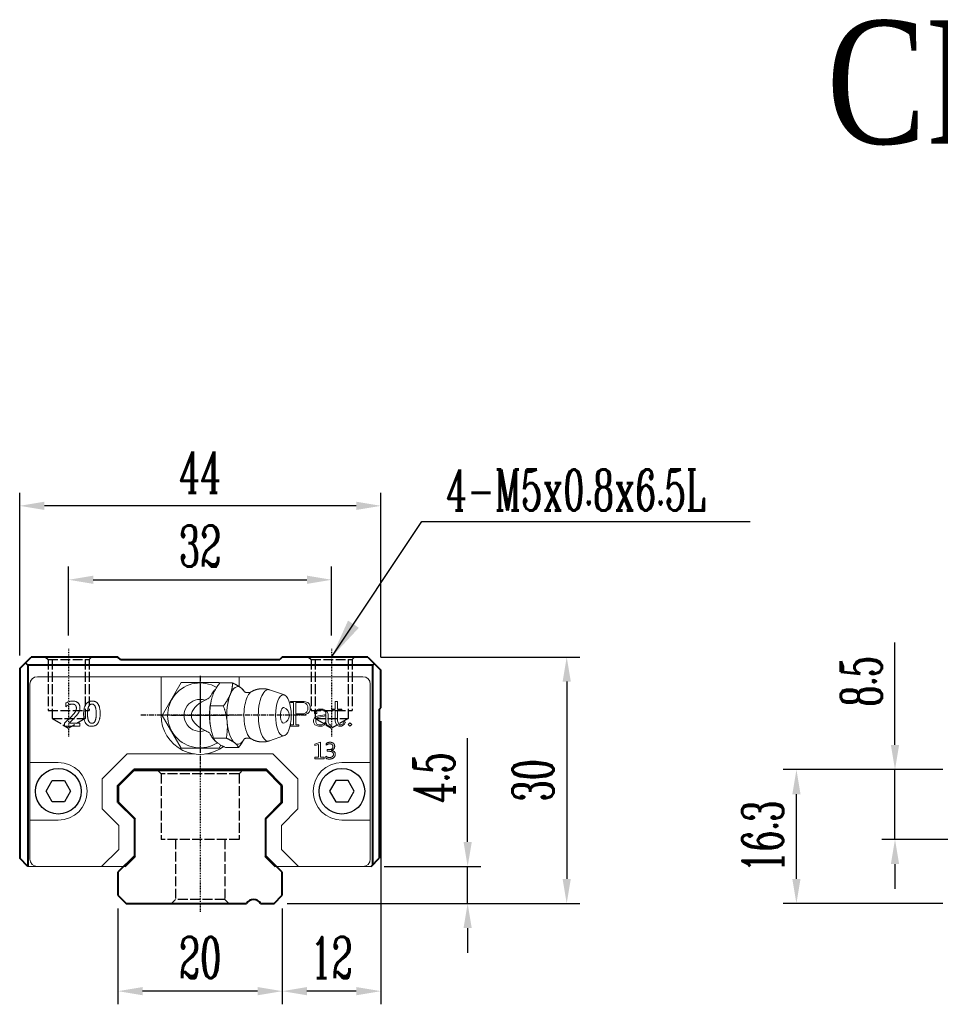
# Model space of a CAD drawing. Extents: x 56 to 390, y 117 to 237.
# Tile 1 of 2: x 56 to 168, y 117 to 237. Entities that reach past the tile are written whole.
import ezdxf

# ---------------------------------------------------------------- set-up
doc = ezdxf.new("R2010")
doc.units = 0
doc.header["$MEASUREMENT"] = 0
doc.header["$PDMODE"] = 2
doc.linetypes.add('ACAD_ISO02W100', pattern=[15, 12, -3])
doc.linetypes.add('CENTER', pattern=[0.95, 0.625, -0.125, 0.075, -0.125])
doc.layers.get('0').update_dxf_attribs({"linetype": 'CONTINUOUS'})
doc.layers.get('DEFPOINTS').update_dxf_attribs({"linetype": 'CONTINUOUS'})
for name, color, linetype, lineweight in [('CENTER', 1, 'CENTER', 25), ('DASH', 2, 'ACAD_ISO02W100', 25), ('DIM', 4, 'CONTINUOUS', 25), ('LINE', 7, 'CONTINUOUS', 40), ('可見 (ISO)', 7, 'CONTINUOUS', 50)]:
    doc.layers.add(name, color=color, linetype=linetype, lineweight=lineweight)
doc.layers.add('PV-CFD', color=7, linetype='CONTINUOUS')
doc.styles.get("Standard").update_dxf_attribs({"font": 'romanc.shx', "width": 0.6, "bigfont": 'chineset.shx'})
doc.styles.add('型式1', font='kaiu.ttf', dxfattribs={"width": 0.8})
doc.dimstyles.get("Standard").update_dxf_attribs({"dimscale": 3, "dimtxt": 1, "dimasz": 0.7, "dimexe": 0.3, "dimexo": 0.2, "dimgap": 0.3, "dimtad": 1, "dimdsep": 46, "dimtxsty": 'Standard', "dimcen": 0, "dimclrd": 256, "dimclre": 256, "dimclrt": 256, "dimadec": 0, "dimazin": 0, "dimtfac": 1, "dimtofl": 0, "dimtmove": 0, "dimatfit": 3, "dimfxl": 1, "dimtolj": 1, "dimtzin": 0, "dimlwd": -1, "dimlwe": -1, "dimarcsym": 0})
doc.dimstyles.new('STANDARD$0', dxfattribs={"dimscale": 3, "dimtxt": 1, "dimasz": 0.7, "dimexe": 0.3, "dimexo": 0.2, "dimgap": 0.3, "dimtad": 1, "dimdsep": 46, "dimtxsty": 'Standard', "dimcen": 0, "dimclrd": 256, "dimclre": 256, "dimclrt": 256, "dimadec": 0, "dimazin": 0, "dimtfac": 1, "dimtofl": 0, "dimtmove": 0, "dimatfit": 3, "dimfxl": 1, "dimtolj": 1, "dimtzin": 0, "dimlwd": -1, "dimlwe": -1, "dimarcsym": 0})

# ---------------------------------------------------------------- blocks, each defined once
blk = doc.blocks.new('*D43')
at = {"layer": 'DEFPOINTS', "color": 0, "transparency": 16777216}
for p in [(150.48, 145.87), (169.87, 145.87), (169.87, 129.57)]:
    blk.add_point(p, dxfattribs=at)
at = {"layer": 'DIM', "transparency": 16777216}
for p, q in [((168.27, 145.87), (148.88, 145.87)), ((150.48, 132.57), (150.48, 142.87)), ((168.27, 129.57), (148.88, 129.57))]:
    blk.add_line(p, q, dxfattribs=at)
for points in [[(150.98, 142.87), (149.98, 142.87), (150.48, 145.87)], [(149.98, 132.57), (150.98, 132.57), (150.48, 129.57)]]:
    blk.add_solid(points, dxfattribs=at)
at = {"layer": 'DIM', "transparency": 16777216, "insert": (146.38, 137.72), "char_height": 5, "attachment_point": 5, "rotation": 90}
blk.add_mtext('\\A1;16.3', dxfattribs=at)
blk = doc.blocks.new('*D46')
at = {"layer": 'DEFPOINTS', "color": 0, "transparency": 16777216}
for p in [(55.98, 177.97), (55.98, 158.17), (99.93, 157.97)]:
    blk.add_point(p, dxfattribs=at)
at = {"layer": 'DIM', "transparency": 16777216}
for p, q in [((55.98, 159.77), (55.98, 179.57)), ((99.93, 159.57), (99.93, 179.57)), ((96.93, 177.97), (58.98, 177.97))]:
    blk.add_line(p, q, dxfattribs=at)
for points in [[(58.98, 178.47), (58.98, 177.47), (55.98, 177.97)], [(96.93, 177.47), (96.93, 178.47), (99.93, 177.97)]]:
    blk.add_solid(points, dxfattribs=at)
at = {"layer": 'DIM', "transparency": 16777216, "insert": (77.95, 182.07), "char_height": 5, "attachment_point": 5}
blk.add_mtext('\\A1;44', dxfattribs=at)
blk = doc.blocks.new('*D47')
at = {"layer": 'DEFPOINTS', "color": 0, "transparency": 16777216}
for p in [(98.33, 159.57), (86.93, 129.57), (122.53, 129.57)]:
    blk.add_point(p, dxfattribs=at)
at = {"layer": 'DIM', "transparency": 16777216}
for p, q in [((99.93, 159.57), (124.13, 159.57)), ((122.53, 156.57), (122.53, 132.57)), ((88.53, 129.57), (124.13, 129.57))]:
    blk.add_line(p, q, dxfattribs=at)
for points in [[(123.03, 156.57), (122.03, 156.57), (122.53, 159.57)], [(122.03, 132.57), (123.03, 132.57), (122.53, 129.57)]]:
    blk.add_solid(points, dxfattribs=at)
at = {"layer": 'DIM', "transparency": 16777216, "insert": (118.43, 144.57), "char_height": 5, "attachment_point": 5, "rotation": 90}
blk.add_mtext('\\A1;30', dxfattribs=at)
blk = doc.blocks.new('*D48')
at = {"layer": 'DEFPOINTS', "color": 0, "transparency": 16777216}
for p in [(67.93, 130.57), (87.93, 130.57), (67.93, 118.9)]:
    blk.add_point(p, dxfattribs=at)
at = {"layer": 'DIM', "transparency": 16777216}
for p, q in [((67.93, 128.97), (67.93, 117.3)), ((87.93, 128.97), (87.93, 117.3)), ((84.93, 118.9), (70.93, 118.9))]:
    blk.add_line(p, q, dxfattribs=at)
for points in [[(70.93, 119.4), (70.93, 118.4), (67.93, 118.9)], [(84.93, 118.4), (84.93, 119.4), (87.93, 118.9)]]:
    blk.add_solid(points, dxfattribs=at)
at = {"layer": 'DIM', "transparency": 16777216, "insert": (77.93, 123), "char_height": 5, "attachment_point": 5}
blk.add_mtext('\\A1;20', dxfattribs=at)
blk = doc.blocks.new('*D49')
at = {"layer": 'DEFPOINTS', "color": 0, "transparency": 16777216}
for p in [(99.93, 153.37), (87.93, 130.57), (87.93, 118.9)]:
    blk.add_point(p, dxfattribs=at)
at = {"layer": 'DIM', "transparency": 16777216}
for p, q in [((99.93, 151.77), (99.93, 117.3)), ((87.93, 128.97), (87.93, 117.3)), ((96.93, 118.9), (90.93, 118.9))]:
    blk.add_line(p, q, dxfattribs=at)
for points in [[(90.93, 119.4), (90.93, 118.4), (87.93, 118.9)], [(96.93, 118.4), (96.93, 119.4), (99.93, 118.9)]]:
    blk.add_solid(points, dxfattribs=at)
at = {"layer": 'DIM', "transparency": 16777216, "insert": (93.93, 123), "char_height": 5, "attachment_point": 5}
blk.add_mtext('\\A1;12', dxfattribs=at)
blk = doc.blocks.new('*D50')
at = {"layer": 'DEFPOINTS', "color": 0, "transparency": 16777216}
for p in [(98.73, 134.07), (110.48, 134.07), (86.93, 129.57)]:
    blk.add_point(p, dxfattribs=at)
at = {"layer": 'DIM', "transparency": 16777216}
for p, q in [((110.48, 137.07), (110.48, 149.71)), ((100.33, 134.07), (112.08, 134.07)), ((110.48, 129.57), (110.48, 134.07)), ((88.53, 129.57), (112.08, 129.57)), ((110.48, 126.57), (110.48, 123.57))]:
    blk.add_line(p, q, dxfattribs=at)
for points in [[(109.98, 137.07), (110.98, 137.07), (110.48, 134.07)], [(110.98, 126.57), (109.98, 126.57), (110.48, 129.57)]]:
    blk.add_solid(points, dxfattribs=at)
at = {"layer": 'DIM', "transparency": 16777216, "insert": (106.38, 144.89), "char_height": 5, "attachment_point": 5, "rotation": 90}
blk.add_mtext('\\A1;4.5', dxfattribs=at)
blk = doc.blocks.new('*U30')
at = {"layer": 'PV-CFD', "lineweight": 0}
for p, q in [((0, 37.97, 2.52), (0, 38.35, 2.31)), ((0, 38.35, -2.31), (0, 34.35, -4.62)), ((0, 38.35, 2.31), (0, 38.35, -2.31)), ((0, 38.28, 3.1), (0, 38.28, 4.67)), ((0, 36.82, 10.26), (0, 37.45, 8.44)), ((0, 37.12, 1.62), (0, 37.12, 3.19)), ((0, 35.86, 1.29), (0, 36.2, 1.36)), ((0, 34.35, -4.62), (0, 30.35, -2.31)), ((0, 33.19, 1.26), (0, 33.19, 2.83)), ((0, 32.83, 1.29), (0, 32.5, 1.36)), ((0, 31.87, 10.26), (0, 31.24, 8.44)), ((0, 30.35, 2.31), (0, 30.44, 2.36)), ((0, 30.41, 2.38), (0, 30.41, 3.95)), ((0, 30.35, -2.31), (0, 30.35, 2.31))]:
    blk.add_line(p, q, dxfattribs=at)
at = {"layer": 'PV-CFD', "lineweight": 0, "extrusion": (1, 0, 0)}
for centre, radius, start, end in [((34.35, 0), 3.95, 149.2444, 32.1888), ((34.35, 0), 1.95, 161.7439, 18.2561), ((34.35, 9.86), 1, 18.9485, 161.0515)]:
    blk.add_arc(centre, radius, start, end, dxfattribs=at)
for centre, major_axis, start_param, end_param in [((0, 34.35, 4.59), (0, 3.5), 5.993405, 6.890651), ((0, 34.35, 4.59), (0, 3.5), 4.946208, 5.993405), ((0, 34.35, 8.28), (0, 3.13), 4.946208, 6.4146), ((0, 34.35, 1.95), (0, 3), 5.939273, 6.073367), ((0, 34.35, 6.46), (0, 2.94), 4.946208, 6.052618), ((0, 34.35, 6.78), (0, 0, -7.84), 5.617901, 6.94847), ((0, 34.35, 2.28), (0, 3), 4.946208, 5.242468), ((0, 34.35, 10.13), (0, 0.954), 4.946208, 6.413821), ((0, 34.35, 4.59), (0, 3.5), 3.89901, 4.946208), ((0, 34.35, 8.28), (0, 3.13), 3.010177, 4.946208), ((0, 34.35, 2.28), (0, 3), 4.18231, 4.946208), ((0, 34.35, 6.46), (0, 2.94), 3.37216, 4.946208), ((0, 34.35, 10.13), (0, 0.954), 3.010957, 4.946208), ((0, 34.35, 4.59), (0, 3.5), 2.851813, 3.89901), ((0, 34.35, 1.95), (0, 3), 3.294184, 3.485505), ((0, 34.35, 4.59), (0, 3.5), 2.534127, 2.851813)]:
    blk.add_ellipse(centre, major_axis=major_axis, ratio=0.382683, start_param=start_param, end_param=end_param, dxfattribs=at)
blk.add_ellipse((0, 34.35, 10.13), major_axis=(0, 2.5), ratio=0.382683, dxfattribs=at)
at = {"layer": 'PV-CFD', "lineweight": 0}
for points, weights in [([(0, 37.12, 1.62), (0, 37.7, 1.91), (0, 38.28, 3.1)], [1, 1.15470053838, 1]), ([(0, 37.21, 5.36), (0, 37.71, 5.11), (0, 38.28, 4.67)], [1.01402419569, 1.02867276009, 1]), ([(0, 38.28, 4.67), (0, 37.97, 4.55), (0, 37.7, 4.21)], [1, 1.0379548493, 1]), ([(0, 37.7, 4.21), (0, 37.43, 3.86), (0, 37.12, 3.19)], [1, 1.0379548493, 1]), ([(0, 33.19, 1.26), (0, 35.16, 0.99), (0, 37.12, 1.62)], [1, 1.15470053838, 1]), ([(0, 37.12, 3.19), (0, 36.07, 3.37), (0, 35.16, 3.29)], [1, 1.0379548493, 1]), ([(0, 35.16, 3.29), (0, 34.24, 3.2), (0, 33.19, 2.83)], [1, 1.0379548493, 1]), ([(0, 30.41, 2.38), (0, 31.8, 1.37), (0, 33.19, 1.26)], [1, 1.15470053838, 1]), ([(0, 33.19, 2.83), (0, 32.45, 3.41), (0, 31.8, 3.67)], [1, 1.0379548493, 1]), ([(0, 31.8, 3.67), (0, 31.16, 3.93), (0, 30.41, 3.95)], [1, 1.0379548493, 1]), ([(0, 30.99, 4.97), (0, 31.23, 5.28), (0, 31.5, 5.41)], [1, 1.03410419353, 1.00691998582]), ([(0, 30.41, 3.95), (0, 30.72, 4.63), (0, 30.99, 4.97)], [1, 1.0379548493, 1])]:
    blk.add_rational_spline(points, weights, degree=2, dxfattribs=at)
for points, degree, knots in [([(0, 37.6, 2), (0, 37.57, 1.93), (0, 37.51, 1.86), (0, 37.32, 1.67), (0, 37.18, 1.56), (0, 36.84, 1.34), (0, 36.67, 1.24), (0, 36.49, 1.15)], 3, [-0.376952, -0.376952, -0.376952, -0.376952, -0.3332983, -0.3332983, -0.2725144, -0.2725144, -0.2208054, -0.2208054, -0.2208054, -0.2208054]), ([(0, 37.2, 6.2), (0, 37.11, 5.93), (0, 37.15, 5.49), (0, 37.25, 5.31), (0, 37.25, 5.31)], 1, [6.0526182, 6.0526182, 6.2208966, 6.4270338, 6.6227252, 6.6621051, 6.6621051]), ([(0, 36.2, 0.61), (0, 36.26, 0.75), (0, 36.33, 0.88), (0, 36.43, 1.06), (0, 36.46, 1.1), (0, 36.49, 1.15)], 3, [11.3039891, 11.3039891, 11.3039891, 11.3039891, 11.9795988, 11.9795988, 12.2175428, 12.2175428, 12.2175428, 12.2175428]), ([(0, 32.2, 1.15), (0, 32.29, 1), (0, 32.37, 0.86), (0, 32.45, 0.7), (0, 32.47, 0.66), (0, 32.49, 0.61)], 3, [2.7906963, 2.7906963, 2.7906963, 2.7906963, 3.3884522, 3.3884522, 3.630674, 3.630674, 3.630674, 3.630674]), ([(0, 32.2, 1.15), (0, 32.09, 1.21), (0, 31.98, 1.27), (0, 31.68, 1.45), (0, 31.51, 1.56), (0, 31.28, 1.75), (0, 31.21, 1.83), (0, 31.15, 1.9)], 3, [-0.2711885, -0.2711885, -0.2711885, -0.2711885, -0.2312899, -0.2312899, -0.1556643, -0.1556643, -0.1016902, -0.1016902, -0.1016902, -0.1016902]), ([(0, 31.44, 5.31), (0, 31.48, 5.37), (0, 31.58, 5.63), (0, 31.55, 6.07), (0, 31.49, 6.2)], 1, [2.7626728, 2.7626728, 2.9024238, 3.0689854, 3.2751226, 3.3721597, 3.3721597])]:
    blk.add_open_spline(points, degree=degree, knots=knots, dxfattribs=at)
for points in [[(0, 37.2, 6.2), (0, 37.39, 6.57), (0, 37.53, 7.01), (0, 37.59, 7.49), (0, 37.56, 7.98), (0, 37.45, 8.44)], [(0, 31.24, 8.44), (0, 31.13, 7.98), (0, 31.1, 7.49), (0, 31.16, 7.01), (0, 31.3, 6.57), (0, 31.49, 6.2)]]:
    blk.add_open_spline(points, degree=1, dxfattribs=at)
blk = doc.blocks.new('SW_CENTERMARKSYMBOL_2')
at = {"color": 0, "linetype": 'Continuous', "lineweight": 0}
for p, q in [((0, 2.5), (0, 4.45)), ((0, 0), (0, 2.5)), ((-2.5, 0), (-4.45, 0)), ((0, 0), (-2.5, 0)), ((0, 0), (0, -2.5)), ((0, 0), (2.5, 0)), ((2.5, 0), (4.45, 0)), ((0, -2.5), (0, -4.45))]:
    blk.add_line(p, q, dxfattribs=at)
blk = doc.blocks.new('*D52')
at = {"layer": 'DEFPOINTS', "color": 0, "transparency": 16777216}
for p in [(162.47, 145.87), (169.87, 145.87), (185.12, 137.37)]:
    blk.add_point(p, dxfattribs=at)
at = {"layer": 'DIM', "transparency": 16777216}
for p, q in [((162.47, 148.87), (162.47, 161.35)), ((162.47, 137.37), (162.47, 145.87)), ((183.52, 137.37), (160.87, 137.37)), ((162.47, 134.37), (162.47, 131.37))]:
    blk.add_line(p, q, dxfattribs=at)
for points in [[(161.97, 148.87), (162.97, 148.87), (162.47, 145.87)], [(162.97, 134.37), (161.97, 134.37), (162.47, 137.37)]]:
    blk.add_solid(points, dxfattribs=at)
at = {"layer": 'DIM', "transparency": 16777216, "insert": (158.37, 156.61), "char_height": 5, "attachment_point": 5, "rotation": 90}
blk.add_mtext('\\A1;8.5', dxfattribs=at)
blk = doc.blocks.new('*D53')
at = {"layer": 'DEFPOINTS', "color": 0, "transparency": 16777216}
for p in [(93.93, 168.97), (61.93, 160.57), (93.93, 160.57)]:
    blk.add_point(p, dxfattribs=at)
at = {"layer": 'DIM', "transparency": 16777216}
for p, q in [((61.93, 162.17), (61.93, 170.57)), ((93.93, 162.17), (93.93, 170.57)), ((64.93, 168.97), (90.93, 168.97))]:
    blk.add_line(p, q, dxfattribs=at)
for points in [[(64.93, 169.47), (64.93, 168.47), (61.93, 168.97)], [(90.93, 168.47), (90.93, 169.47), (93.93, 168.97)]]:
    blk.add_solid(points, dxfattribs=at)
at = {"layer": 'DIM', "transparency": 16777216, "insert": (77.93, 173.07), "char_height": 5, "attachment_point": 5}
blk.add_mtext('\\A1;32', dxfattribs=at)

msp = doc.modelspace()

# ---------------------------------------------------------------- linework, layer by layer
at = {"color": 7, "linetype": 'Continuous', "lineweight": 15}
for p, q in [((58.13, 157.171), (73.18, 157.171)), ((73.18, 152.471), (73.18, 157.171)), ((73.18, 157.171), (82.68, 157.171)), ((82.68, 157.171), (97.73, 157.171)), ((82.68, 157.171), (82.68, 155.981)), ((57.23, 134.971), (57.23, 156.271)), ((98.63, 156.271), (98.63, 134.971)), ((61.596, 153.503), (61.596, 153.942)), ((88.913, 154.171), (90.583, 154.171)), ((88.913, 154.035), (88.913, 154.171)), ((89.288, 154.035), (88.913, 154.035)), ((89.288, 151.307), (89.288, 154.035)), ((90.551, 154.02), (89.581, 154.02)), ((89.581, 154.02), (89.581, 152.664)), ((90.798, 153.896), (90.551, 154.02)), ((90.583, 154.171), (91.031, 154.018)), ((90.92, 153.775), (90.798, 153.896)), ((91.045, 153.529), (90.92, 153.775)), ((91.031, 154.018), (91.194, 153.859)), ((91.045, 153.155), (91.045, 153.529)), ((91.194, 153.859), (91.337, 153.564)), ((91.337, 153.564), (91.337, 153.141)), ((94.37, 154.171), (94.663, 154.171)), ((94.37, 153.219), (94.37, 154.171)), ((94.663, 154.171), (94.663, 153.219)), ((61.449, 151.514), (62.313, 152.38)), ((89.581, 152.664), (90.551, 152.664)), ((89.581, 152.535), (89.581, 151.307)), ((90.58, 152.535), (89.581, 152.535)), ((90.551, 152.664), (90.798, 152.787)), ((91.029, 152.687), (90.58, 152.535)), ((90.798, 152.787), (90.919, 152.908)), ((90.919, 152.908), (91.045, 153.155)), ((91.194, 152.848), (91.029, 152.687)), ((91.337, 153.141), (91.194, 152.848)), ((91.72, 151.939), (91.874, 152.252)), ((91.842, 152.906), (92.005, 153.074)), ((91.842, 152.674), (91.842, 152.906)), ((92.149, 152.674), (91.842, 152.674)), ((91.874, 152.252), (92.318, 152.399)), ((92.005, 153.074), (92.302, 153.219)), ((92.123, 152.967), (92.069, 152.916)), ((92.069, 152.916), (92.149, 152.916)), ((92.355, 153.085), (92.123, 152.967)), ((92.364, 152.259), (92.134, 152.148)), ((92.149, 152.916), (92.149, 152.674)), ((92.302, 153.219), (92.895, 153.219)), ((92.318, 152.399), (93.117, 152.53)), ((92.855, 153.085), (92.355, 153.085)), ((93.21, 152.401), (92.364, 152.259)), ((93.108, 152.958), (92.855, 153.085)), ((92.895, 153.219), (93.211, 153.063)), ((93.22, 152.85), (93.108, 152.958)), ((93.117, 152.53), (93.22, 152.631)), ((93.22, 152.485), (93.21, 152.401)), ((93.211, 153.063), (93.368, 152.907)), ((93.22, 152.631), (93.22, 152.85)), ((93.22, 151.673), (93.22, 152.485)), ((93.368, 152.907), (93.512, 152.613)), ((93.512, 152.613), (93.512, 151.657)), ((93.995, 153.219), (94.37, 153.219)), ((93.995, 153.085), (93.995, 153.219)), ((94.37, 153.085), (93.995, 153.085)), ((94.37, 151.774), (94.37, 153.085)), ((94.663, 153.219), (95.174, 153.219)), ((94.663, 153.085), (94.663, 151.786)), ((95.174, 153.085), (94.663, 153.085)), ((95.174, 153.219), (95.174, 153.085)), ((61.449, 151.171), (61.449, 151.514)), ((63.279, 151.171), (61.449, 151.171)), ((62.642, 152.183), (61.998, 151.537)), ((61.998, 151.537), (61.998, 151.528)), ((61.998, 151.528), (63.279, 151.528)), ((63.279, 151.528), (63.279, 151.171)), ((88.913, 151.307), (89.288, 151.307)), ((88.913, 151.171), (88.913, 151.307)), ((89.958, 151.171), (88.913, 151.171)), ((89.581, 151.307), (89.958, 151.307)), ((89.958, 151.307), (89.958, 151.171)), ((91.72, 151.631), (91.72, 151.939)), ((91.873, 151.318), (91.72, 151.631)), ((92.316, 151.171), (91.873, 151.318)), ((92.134, 152.148), (92.012, 151.911)), ((92.012, 151.911), (92.012, 151.654)), ((92.012, 151.654), (92.135, 151.413)), ((92.135, 151.413), (92.353, 151.306)), ((92.765, 151.171), (92.316, 151.171)), ((92.353, 151.306), (92.719, 151.306)), ((92.719, 151.306), (92.97, 151.431)), ((93.079, 151.327), (92.765, 151.171)), ((92.97, 151.431), (93.22, 151.673)), ((93.264, 151.555), (93.079, 151.327)), ((93.356, 151.324), (93.264, 151.555)), ((93.659, 151.171), (93.356, 151.324)), ((93.512, 151.657), (93.641, 151.402)), ((93.641, 151.402), (93.733, 151.307)), ((93.889, 151.171), (93.659, 151.171)), ((93.733, 151.307), (93.889, 151.307)), ((93.889, 151.307), (93.889, 151.171)), ((94.505, 151.327), (94.37, 151.774)), ((94.813, 151.171), (94.505, 151.327)), ((94.663, 151.786), (94.789, 151.398)), ((94.789, 151.398), (94.882, 151.307)), ((95.133, 151.171), (94.813, 151.171)), ((94.882, 151.307), (95.085, 151.307)), ((95.085, 151.307), (95.321, 151.425)), ((95.461, 151.336), (95.133, 151.171)), ((95.321, 151.425), (95.47, 151.702)), ((95.609, 151.64), (95.461, 151.336)), ((95.47, 151.702), (95.609, 151.64)), ((95.924, 151.37), (96.151, 151.573)), ((96.151, 151.171), (95.924, 151.37)), ((96.151, 151.573), (96.39, 151.37)), ((96.39, 151.37), (96.151, 151.171)), ((91.874, 148.976), (92.557, 149.195)), ((91.874, 148.78), (91.874, 148.976)), ((92.337, 148.921), (91.874, 148.78)), ((92.337, 147.366), (92.337, 148.921)), ((92.557, 149.195), (92.557, 147.366)), ((93.278, 148.848), (93.278, 149.043)), ((66.03, 144.726), (69.072, 147.767)), ((69.072, 147.767), (77.266, 147.767)), ((78.594, 147.767), (86.788, 147.767)), ((86.788, 147.767), (89.83, 144.726)), ((93.205, 147.274), (93.205, 147.518)), ((93.4, 148.293), (93.563, 148.293)), ((93.4, 148.098), (93.4, 148.293)), ((93.571, 148.098), (93.4, 148.098)), ((93.902, 148.21), (93.902, 148.205)), ((60.68, 146.721), (57.23, 146.721)), ((91.874, 147.366), (92.337, 147.366)), ((91.874, 147.171), (91.874, 147.366)), ((93.02, 147.171), (91.874, 147.171)), ((92.557, 147.366), (93.02, 147.366)), ((93.02, 147.366), (93.02, 147.171)), ((95.18, 146.721), (98.63, 146.721)), ((66.03, 141.08), (66.03, 144.726)), ((89.83, 144.726), (89.83, 141.08)), ((68.03, 139.08), (66.03, 141.08)), ((89.83, 141.08), (87.83, 139.08)), ((57.23, 139.721), (60.68, 139.721)), ((68.03, 136.154), (68.03, 139.08)), ((70.03, 139.886), (70.03, 135.349)), ((85.83, 135.349), (85.83, 139.886)), ((87.83, 139.08), (87.83, 136.154)), ((98.63, 139.721), (95.18, 139.721)), ((65.946, 134.071), (68.03, 136.154)), ((87.83, 136.154), (89.914, 134.071)), ((56.977, 134.071), (64.532, 134.071)), ((64.532, 134.071), (65.946, 134.071)), ((67.219, 134.071), (65.946, 134.071)), ((68.421, 134.071), (67.219, 134.071)), ((67.519, 134.071), (68.752, 134.071)), ((87.108, 134.071), (88.341, 134.071)), ((88.641, 134.071), (87.439, 134.071)), ((89.914, 134.071), (88.641, 134.071)), ((89.914, 134.071), (91.328, 134.071)), ((91.328, 134.071), (98.733, 134.071))]:
    msp.add_line(p, q, dxfattribs=at)
at = {"flags": 128}
for points in [[(61.43, 144.523), (62.18, 143.224), (61.43, 141.925), (59.93, 141.925), (59.18, 143.224), (59.93, 144.523)], [(94.43, 144.523), (93.68, 143.224), (94.43, 141.925), (95.93, 141.925), (96.68, 143.224), (95.93, 144.523)]]:
    msp.add_lwpolyline(points, close=True, dxfattribs=at)
for centre in [(60.68, 143.224), (95.18, 143.224)]:
    msp.add_circle(centre, 2.775)
at = {"color": 7, "linetype": 'Continuous', "lineweight": 15}
for centre, radius, start, end in [((58.13, 156.271), 0.9, 90, 180), ((97.73, 156.271), 0.9, 0, 90), ((77.93, 152.471), 4.75, 180, 307.77136), ((60.68, 143.221), 3.5, 270, 90), ((95.18, 143.221), 3.5, 90, 270), ((58.13, 134.971), 0.9, 180, 270), ((97.73, 134.971), 0.9, 270, 0)]:
    msp.add_arc(centre, radius, start, end, dxfattribs=at)
for points, knots in [([(61.596, 153.942), (61.626, 153.963), (61.686, 154.006), (61.782, 154.059), (61.881, 154.105), (61.984, 154.142), (62.089, 154.172), (62.198, 154.192), (62.311, 154.205), (62.387, 154.207), (62.425, 154.207)], [0, 0, 0, 0, 0.1254479, 0.2490958, 0.37149, 0.4943628, 0.6175587, 0.7423311, 0.8695879, 1, 1, 1, 1]), ([(62.351, 153.841), (62.319, 153.84), (62.253, 153.839), (62.156, 153.822), (62.06, 153.795), (61.964, 153.758), (61.87, 153.71), (61.777, 153.651), (61.684, 153.583), (61.626, 153.53), (61.596, 153.503)], [0, 0, 0, 0, 0.11538898, 0.23148806, 0.34821318, 0.46834314, 0.59280431, 0.72237593, 0.85768696, 1, 1, 1, 1]), ([(62.876, 153.337), (62.876, 153.357), (62.875, 153.397), (62.869, 153.454), (62.859, 153.507), (62.845, 153.557), (62.826, 153.603), (62.803, 153.645), (62.777, 153.682), (62.746, 153.716), (62.711, 153.746), (62.671, 153.771), (62.628, 153.793), (62.581, 153.811), (62.529, 153.825), (62.473, 153.834), (62.414, 153.841), (62.373, 153.841), (62.351, 153.841)], [0, 0, 0, 0, 0.0732689, 0.142038, 0.2068568, 0.2681408, 0.3273575, 0.383389, 0.4388324, 0.492595, 0.5474441, 0.6038129, 0.6613452, 0.7213318, 0.7850689, 0.8524556, 0.9240174, 1, 1, 1, 1]), ([(62.425, 154.207), (62.458, 154.207), (62.523, 154.205), (62.617, 154.195), (62.706, 154.178), (62.79, 154.153), (62.869, 154.123), (62.943, 154.084), (63.012, 154.039), (63.074, 153.987), (63.131, 153.93), (63.18, 153.866), (63.223, 153.798), (63.256, 153.724), (63.283, 153.646), (63.302, 153.562), (63.313, 153.473), (63.314, 153.412), (63.315, 153.381)], [0, 0, 0, 0, 0.0720879, 0.1412087, 0.2069553, 0.2703381, 0.3316628, 0.3921976, 0.4514512, 0.5109034, 0.5698003, 0.6279474, 0.6860856, 0.7447804, 0.8050971, 0.8670254, 0.9320572, 1, 1, 1, 1]), ([(63.754, 152.614), (63.755, 152.677), (63.756, 152.8), (63.769, 152.979), (63.79, 153.145), (63.818, 153.3), (63.856, 153.443), (63.902, 153.574), (63.956, 153.694), (64.019, 153.802), (64.09, 153.897), (64.168, 153.98), (64.255, 154.051), (64.348, 154.109), (64.45, 154.153), (64.559, 154.185), (64.676, 154.204), (64.756, 154.206), (64.798, 154.207)], [0, 0, 0, 0, 0.0883235, 0.1715139, 0.2492721, 0.3226167, 0.3911316, 0.4556498, 0.5164698, 0.5741742, 0.6292845, 0.6819664, 0.7333927, 0.7842552, 0.8353509, 0.8880356, 0.9424748, 1, 1, 1, 1]), ([(64.775, 153.841), (64.753, 153.841), (64.71, 153.839), (64.647, 153.824), (64.589, 153.801), (64.535, 153.767), (64.486, 153.723), (64.441, 153.671), (64.4, 153.609), (64.365, 153.537), (64.333, 153.457), (64.305, 153.367), (64.282, 153.267), (64.263, 153.158), (64.248, 153.04), (64.237, 152.913), (64.231, 152.776), (64.23, 152.681), (64.23, 152.632)], [0, 0, 0, 0, 0.0454034, 0.0886905, 0.1308932, 0.1736914, 0.2182491, 0.2647541, 0.3152229, 0.3695335, 0.4284121, 0.492634, 0.5624385, 0.6377407, 0.7188179, 0.8062107, 0.9000246, 1, 1, 1, 1]), ([(65.291, 152.655), (65.29, 152.703), (65.289, 152.796), (65.284, 152.93), (65.273, 153.055), (65.26, 153.172), (65.242, 153.278), (65.22, 153.376), (65.194, 153.464), (65.164, 153.543), (65.13, 153.613), (65.092, 153.674), (65.049, 153.726), (65.003, 153.768), (64.952, 153.801), (64.896, 153.825), (64.837, 153.839), (64.796, 153.841), (64.775, 153.841)], [0, 0, 0, 0, 0.1008017, 0.1952512, 0.2834871, 0.3655693, 0.4413548, 0.5113915, 0.5759298, 0.6351471, 0.6897401, 0.7397552, 0.7862327, 0.8300182, 0.8721196, 0.9140368, 0.9561134, 1, 1, 1, 1]), ([(64.798, 154.207), (64.837, 154.206), (64.913, 154.205), (65.023, 154.186), (65.127, 154.156), (65.223, 154.115), (65.31, 154.06), (65.391, 153.995), (65.463, 153.916), (65.527, 153.826), (65.584, 153.724), (65.633, 153.611), (65.674, 153.485), (65.708, 153.348), (65.734, 153.199), (65.754, 153.038), (65.764, 152.865), (65.766, 152.746), (65.766, 152.685)], [0, 0, 0, 0, 0.0574894, 0.1120109, 0.1642221, 0.2149045, 0.2649638, 0.3153177, 0.3672479, 0.4210393, 0.4779829, 0.538192, 0.6027647, 0.6717866, 0.7457443, 0.8250273, 0.9097856, 1, 1, 1, 1]), ([(62.313, 152.38), (62.336, 152.403), (62.381, 152.449), (62.446, 152.518), (62.507, 152.584), (62.563, 152.647), (62.614, 152.708), (62.66, 152.767), (62.701, 152.823), (62.738, 152.878), (62.771, 152.931), (62.799, 152.986), (62.823, 153.041), (62.843, 153.098), (62.858, 153.156), (62.868, 153.215), (62.875, 153.276), (62.876, 153.316), (62.876, 153.337)], [0, 0, 0, 0, 0.08706234, 0.16990221, 0.24784066, 0.32232468, 0.39198102, 0.45685973, 0.5184221, 0.57533736, 0.62966998, 0.68316865, 0.73607171, 0.7884609, 0.84065849, 0.89357101, 0.94641011, 1, 1, 1, 1]), ([(63.315, 153.381), (63.315, 153.358), (63.314, 153.312), (63.307, 153.243), (63.294, 153.174), (63.279, 153.105), (63.257, 153.036), (63.232, 152.967), (63.201, 152.899), (63.166, 152.829), (63.124, 152.759), (63.076, 152.685), (63.021, 152.609), (62.959, 152.53), (62.89, 152.447), (62.814, 152.362), (62.731, 152.273), (62.672, 152.214), (62.642, 152.183)], [0, 0, 0, 0, 0.0490273, 0.0982682, 0.1476022, 0.1978976, 0.2487506, 0.3006507, 0.3539399, 0.4084537, 0.4658213, 0.5276004, 0.5943542, 0.6658872, 0.7417959, 0.8229796, 0.9089329, 1, 1, 1, 1]), ([(64.735, 151.134), (64.695, 151.135), (64.619, 151.137), (64.508, 151.156), (64.405, 151.185), (64.308, 151.227), (64.219, 151.281), (64.138, 151.347), (64.065, 151.425), (63.999, 151.515), (63.942, 151.616), (63.891, 151.727), (63.848, 151.849), (63.814, 151.982), (63.787, 152.125), (63.768, 152.279), (63.757, 152.443), (63.755, 152.556), (63.754, 152.614)], [0, 0, 0, 0, 0.0587763, 0.1142485, 0.1676437, 0.2194713, 0.270889, 0.3223415, 0.3753589, 0.4305911, 0.4884209, 0.5491304, 0.6132168, 0.6815809, 0.7537956, 0.8310668, 0.9130563, 1, 1, 1, 1]), ([(64.23, 152.632), (64.23, 152.587), (64.231, 152.498), (64.238, 152.37), (64.248, 152.25), (64.262, 152.139), (64.28, 152.037), (64.303, 151.944), (64.33, 151.86), (64.362, 151.784), (64.397, 151.718), (64.437, 151.66), (64.48, 151.61), (64.529, 151.57), (64.582, 151.538), (64.639, 151.516), (64.701, 151.503), (64.743, 151.501), (64.764, 151.5)], [0, 0, 0, 0, 0.0989277, 0.1913586, 0.277815, 0.3584315, 0.4330428, 0.5018148, 0.5655476, 0.6244838, 0.6786926, 0.7287656, 0.7763407, 0.821143, 0.8647541, 0.9086079, 0.9533115, 1, 1, 1, 1]), ([(65.766, 152.685), (65.766, 152.625), (65.765, 152.508), (65.752, 152.337), (65.732, 152.177), (65.702, 152.028), (65.666, 151.89), (65.621, 151.761), (65.567, 151.644), (65.505, 151.538), (65.435, 151.443), (65.357, 151.36), (65.272, 151.29), (65.179, 151.232), (65.078, 151.188), (64.97, 151.157), (64.855, 151.138), (64.775, 151.135), (64.735, 151.134)], [0, 0, 0, 0, 0.086028, 0.1673565, 0.2439225, 0.3160362, 0.3842367, 0.4486275, 0.5097619, 0.5684385, 0.6242899, 0.6778147, 0.7302285, 0.78167, 0.8334582, 0.8865104, 0.9419497, 1, 1, 1, 1]), ([(64.764, 151.5), (64.786, 151.501), (64.828, 151.502), (64.888, 151.517), (64.944, 151.539), (64.996, 151.571), (65.044, 151.612), (65.087, 151.663), (65.127, 151.722), (65.161, 151.79), (65.192, 151.867), (65.218, 151.953), (65.241, 152.048), (65.259, 152.152), (65.274, 152.265), (65.284, 152.387), (65.289, 152.518), (65.29, 152.609), (65.291, 152.655)], [0, 0, 0, 0, 0.0457641, 0.08926537, 0.13187541, 0.17486387, 0.21938048, 0.26619602, 0.3167248, 0.37086411, 0.42974629, 0.49369189, 0.56328493, 0.63860045, 0.71958794, 0.80670972, 0.90013212, 1, 1, 1, 1]), ([(93.278, 149.043), (93.294, 149.055), (93.327, 149.079), (93.379, 149.11), (93.434, 149.137), (93.491, 149.158), (93.55, 149.175), (93.612, 149.186), (93.675, 149.194), (93.718, 149.195), (93.74, 149.195)], [0, 0, 0, 0, 0.1237777, 0.2459573, 0.3678471, 0.4900435, 0.6137355, 0.7388487, 0.8678785, 1, 1, 1, 1]), ([(93.688, 149), (93.67, 149), (93.634, 148.999), (93.581, 148.991), (93.528, 148.979), (93.476, 148.962), (93.425, 148.941), (93.375, 148.915), (93.325, 148.884), (93.294, 148.86), (93.278, 148.848)], [0, 0, 0, 0, 0.1213338, 0.2419476, 0.3626943, 0.4847228, 0.6079193, 0.735075, 0.8651125, 1, 1, 1, 1]), ([(93.563, 148.293), (93.584, 148.293), (93.625, 148.294), (93.684, 148.298), (93.738, 148.305), (93.789, 148.315), (93.836, 148.328), (93.879, 148.343), (93.918, 148.362), (93.953, 148.384), (93.983, 148.408), (94.01, 148.435), (94.033, 148.466), (94.051, 148.499), (94.065, 148.535), (94.076, 148.574), (94.082, 148.616), (94.082, 148.645), (94.083, 148.66)], [0, 0, 0, 0, 0.0869529, 0.1682917, 0.2448131, 0.3162081, 0.3834386, 0.4462731, 0.5054146, 0.5615389, 0.6155128, 0.6676719, 0.7196177, 0.7719653, 0.8251858, 0.8802643, 0.9383044, 1, 1, 1, 1]), ([(94.083, 148.66), (94.082, 148.673), (94.082, 148.7), (94.077, 148.739), (94.07, 148.775), (94.059, 148.808), (94.045, 148.839), (94.028, 148.867), (94.008, 148.893), (93.984, 148.915), (93.958, 148.936), (93.928, 148.953), (93.896, 148.968), (93.86, 148.979), (93.822, 148.989), (93.78, 148.995), (93.735, 149), (93.704, 149), (93.688, 149)], [0, 0, 0, 0, 0.0690187, 0.1339734, 0.1953479, 0.2545198, 0.3105443, 0.3653098, 0.4189695, 0.473612, 0.5282806, 0.5852364, 0.6449606, 0.7075654, 0.774013, 0.8444646, 0.920149, 1, 1, 1, 1]), ([(93.74, 149.195), (93.76, 149.195), (93.799, 149.194), (93.856, 149.188), (93.911, 149.178), (93.962, 149.163), (94.012, 149.145), (94.058, 149.122), (94.102, 149.095), (94.143, 149.065), (94.18, 149.031), (94.213, 148.995), (94.241, 148.955), (94.263, 148.913), (94.28, 148.868), (94.293, 148.821), (94.3, 148.77), (94.302, 148.736), (94.302, 148.718)], [0, 0, 0, 0, 0.07198211, 0.14109402, 0.208209, 0.27288872, 0.33636688, 0.39845094, 0.46054013, 0.52252476, 0.58357762, 0.64271215, 0.7006696, 0.75823675, 0.81604907, 0.87522674, 0.93627438, 1, 1, 1, 1]), ([(94.302, 148.718), (94.302, 148.702), (94.301, 148.671), (94.297, 148.625), (94.289, 148.581), (94.278, 148.54), (94.264, 148.5), (94.246, 148.463), (94.226, 148.428), (94.203, 148.394), (94.176, 148.364), (94.146, 148.335), (94.113, 148.308), (94.077, 148.284), (94.038, 148.262), (93.996, 148.242), (93.95, 148.224), (93.919, 148.215), (93.902, 148.21)], [0, 0, 0, 0, 0.06832255, 0.13368325, 0.19704038, 0.2581701, 0.3173044, 0.37597744, 0.43305174, 0.49063838, 0.54825051, 0.60689601, 0.66699355, 0.72832236, 0.79238718, 0.85832952, 0.92767195, 1, 1, 1, 1]), ([(93.205, 147.518), (93.222, 147.504), (93.257, 147.476), (93.312, 147.44), (93.369, 147.41), (93.428, 147.385), (93.488, 147.365), (93.55, 147.352), (93.613, 147.343), (93.656, 147.342), (93.678, 147.341)], [0, 0, 0, 0, 0.1309238, 0.2584344, 0.3832258, 0.5058895, 0.627698, 0.7501529, 0.8737144, 1, 1, 1, 1]), ([(94.156, 147.716), (94.155, 147.731), (94.155, 147.761), (94.148, 147.805), (94.136, 147.845), (94.12, 147.883), (94.099, 147.917), (94.074, 147.949), (94.044, 147.978), (94.009, 148.003), (93.97, 148.025), (93.926, 148.045), (93.878, 148.061), (93.826, 148.074), (93.769, 148.085), (93.707, 148.092), (93.64, 148.097), (93.594, 148.097), (93.571, 148.098)], [0, 0, 0, 0, 0.058355, 0.1139469, 0.1670106, 0.2179254, 0.2684813, 0.3195599, 0.371349, 0.425394, 0.4819131, 0.5420692, 0.6061979, 0.6743077, 0.7478079, 0.826375, 0.9103866, 1, 1, 1, 1]), ([(94.375, 147.735), (94.375, 147.713), (94.374, 147.67), (94.364, 147.608), (94.348, 147.549), (94.326, 147.493), (94.298, 147.441), (94.263, 147.392), (94.222, 147.346), (94.175, 147.305), (94.123, 147.268), (94.068, 147.235), (94.008, 147.208), (93.946, 147.185), (93.88, 147.168), (93.81, 147.155), (93.737, 147.148), (93.688, 147.147), (93.662, 147.146)], [0, 0, 0, 0, 0.0632074, 0.1237424, 0.1822431, 0.2395712, 0.2967297, 0.3538694, 0.412615, 0.4732201, 0.5347552, 0.5964544, 0.6591921, 0.7228266, 0.7885394, 0.8560776, 0.9265375, 1, 1, 1, 1]), ([(93.678, 147.341), (93.696, 147.342), (93.729, 147.342), (93.779, 147.347), (93.825, 147.355), (93.87, 147.365), (93.912, 147.38), (93.951, 147.397), (93.989, 147.417), (94.023, 147.44), (94.054, 147.466), (94.082, 147.495), (94.105, 147.526), (94.123, 147.559), (94.138, 147.595), (94.148, 147.633), (94.155, 147.674), (94.155, 147.701), (94.156, 147.716)], [0, 0, 0, 0, 0.0759979, 0.1483642, 0.2175115, 0.2847092, 0.3490051, 0.4123009, 0.4740421, 0.5347719, 0.5946325, 0.6519149, 0.7082194, 0.7639923, 0.8201081, 0.877965, 0.9373782, 1, 1, 1, 1]), ([(93.902, 148.205), (93.92, 148.203), (93.954, 148.199), (94.003, 148.189), (94.05, 148.177), (94.095, 148.16), (94.136, 148.139), (94.176, 148.116), (94.212, 148.088), (94.246, 148.058), (94.276, 148.025), (94.303, 147.989), (94.325, 147.952), (94.344, 147.912), (94.358, 147.871), (94.368, 147.827), (94.374, 147.782), (94.375, 147.751), (94.375, 147.735)], [0, 0, 0, 0, 0.07069, 0.1391276, 0.2050037, 0.2690482, 0.3316152, 0.3932338, 0.4547679, 0.5165441, 0.5775563, 0.6373353, 0.6963855, 0.7550463, 0.813979, 0.8739539, 0.9359368, 1, 1, 1, 1]), ([(93.662, 147.146), (93.639, 147.147), (93.594, 147.147), (93.527, 147.154), (93.464, 147.163), (93.405, 147.177), (93.349, 147.195), (93.297, 147.217), (93.249, 147.243), (93.219, 147.264), (93.205, 147.274)], [0, 0, 0, 0, 0.144286, 0.2820034, 0.412875, 0.5384713, 0.6593573, 0.7758869, 0.8887334, 1, 1, 1, 1])]:
    msp.add_open_spline(points, degree=3, knots=knots, dxfattribs=at)
at = {"layer": 'CENTER', "ltscale": 0.1}
for p, q in [((61.93, 160.567), (61.93, 149.913)), ((93.93, 160.567), (93.93, 149.913)), ((77.93, 146.867), (77.93, 128.567))]:
    msp.add_line(p, q, dxfattribs=at)
at = {"layer": 'CENTER'}
for p, q in [((77.93, 157.288), (77.93, 146.617)), ((77.93, 155.971), (77.93, 148.971)), ((90.849, 152.471), (70.71, 152.471)), ((74.43, 152.471), (81.43, 152.471))]:
    msp.add_line(p, q, dxfattribs=at)
at = {"layer": 'DASH', "ltscale": 0.1}
for p, q in [((59.13, 159.567), (59.43, 159.267)), ((64.73, 159.567), (64.43, 159.267)), ((91.13, 159.567), (91.43, 159.267)), ((96.73, 159.567), (96.43, 159.267)), ((59.43, 159.267), (59.43, 153.067)), ((59.43, 159.267), (64.43, 159.267)), ((59.93, 159.267), (59.93, 152.067)), ((63.93, 159.267), (63.93, 152.067)), ((64.43, 159.267), (64.43, 153.067)), ((91.43, 159.267), (91.43, 153.067)), ((91.43, 159.267), (96.43, 159.267)), ((91.93, 159.267), (91.93, 152.067)), ((95.93, 159.267), (95.93, 152.067)), ((96.43, 159.267), (96.43, 153.067)), ((59.43, 153.067), (64.43, 153.067)), ((91.43, 153.067), (96.43, 153.067)), ((59.93, 152.067), (63.93, 152.067)), ((59.93, 152.067), (61.93, 150.913)), ((63.93, 152.067), (61.93, 150.913)), ((91.93, 152.067), (95.93, 152.067)), ((91.93, 152.067), (93.93, 150.913)), ((95.93, 152.067), (93.93, 150.913)), ((73.18, 145.367), (72.68, 145.867)), ((73.18, 145.367), (73.18, 137.367)), ((82.68, 145.367), (73.18, 145.367)), ((83.18, 145.867), (82.68, 145.367)), ((82.68, 145.367), (82.68, 137.367)), ((82.68, 137.367), (73.18, 137.367)), ((74.93, 137.367), (74.93, 130.067)), ((80.93, 137.367), (80.93, 130.067)), ((74.93, 130.067), (74.43, 129.567)), ((80.93, 130.067), (74.93, 130.067)), ((81.43, 129.567), (80.93, 130.067))]:
    msp.add_line(p, q, dxfattribs=at)
at = {"layer": 'LINE'}
for p, q in [((55.98, 158.167), (57.38, 159.567)), ((67.93, 159.567), (57.38, 159.567)), ((68.23, 159.267), (67.93, 159.567)), ((87.93, 159.567), (87.63, 159.267)), ((98.33, 159.567), (87.93, 159.567)), ((98.33, 159.567), (99.93, 157.967)), ((56.98, 158.567), (56.68, 158.867)), ((98.93, 158.567), (56.98, 158.567)), ((56.98, 158.567), (56.98, 134.071)), ((68.23, 159.267), (87.63, 159.267)), ((99.13, 158.767), (98.93, 158.567)), ((98.93, 134.267), (98.93, 158.567)), ((55.98, 158.167), (55.98, 135.067)), ((99.93, 153.367), (99.93, 157.967)), ((99.73, 153.167), (99.93, 153.367)), ((99.73, 153.167), (99.73, 135.067)), ((67.93, 143.939), (69.859, 145.867)), ((68.014, 143.904), (69.897, 145.787)), ((86.001, 145.867), (69.859, 145.867)), ((87.846, 143.904), (85.963, 145.787)), ((87.93, 143.939), (86.001, 145.867)), ((67.93, 141.867), (67.93, 143.939)), ((68.014, 141.902), (68.014, 143.904)), ((87.846, 141.902), (87.846, 143.904)), ((87.93, 141.867), (87.93, 143.939)), ((67.93, 141.867), (69.93, 139.867)), ((68.014, 141.902), (70.03, 139.886)), ((87.846, 141.902), (85.83, 139.886)), ((87.93, 141.867), (85.93, 139.867)), ((69.93, 139.867), (69.93, 135.367)), ((85.93, 135.367), (85.93, 139.867)), ((56.977, 134.071), (55.98, 135.067)), ((69.93, 135.367), (67.93, 133.367)), ((87.93, 133.367), (85.93, 135.367)), ((98.733, 134.071), (99.73, 135.067)), ((67.93, 133.367), (67.93, 130.567)), ((87.93, 130.567), (87.93, 133.367)), ((67.93, 130.567), (68.93, 129.567)), ((68.93, 129.567), (83.564, 129.567)), ((85.296, 129.567), (86.93, 129.567)), ((86.93, 129.567), (87.93, 130.567))]:
    msp.add_line(p, q, dxfattribs=at)
msp.add_arc((84.43, 129.067), 1, 30, 150, dxfattribs=at)
at = {"layer": '可見 (ISO)'}
for p, q in [((69.897, 145.787), (85.94, 145.787)), ((68.752, 134.071), (70.03, 135.349)), ((85.83, 135.349), (87.108, 134.071))]:
    msp.add_line(p, q, dxfattribs=at)

# ---------------------------------------------------------------- block references
at = {"layer": 'CENTER', "ltscale": 5}
msp.add_blockref('SW_CENTERMARKSYMBOL_2', (77.93, 152.471), dxfattribs=at)
at = {"layer": 'PV-CFD', "lineweight": 0, "extrusion": (1, -1.83697e-16, 0), "rotation": 90}
msp.add_blockref('*U30', (186.816, 0, 77.93), dxfattribs=at)

# ---------------------------------------------------------------- texts
at = {"layer": 'DIM', "insert": (107.852, 182.396), "char_height": 5, "attachment_point": 1}
msp.add_mtext('{4-M5x0.8x6.5L}', dxfattribs=at)
at = {"layer": 'LINE', "color": 1, "insert": (216.081, 229.369), "char_height": 15, "width": 113.3141, "attachment_point": 5, "style": '型式1'}
msp.add_mtext('{\\fTimes New Roman|b0|i0|c0|p65;\\C7;CR\\fTimes New Roman|b0|i0|c136|p65;H20\\fTimes New Roman|b0|i0|c0|p65;V\\fTimes New Roman|b0|i0|c136|p65;E\\fTimes New Roman|b0|i0|c0|p65;-XNB}', dxfattribs=at)

# ---------------------------------------------------------------- dimensions: what is measured, and where the dimension line sits
at = {"layer": 'DIM'}
for base, p1, p2, angle, picture, middle in [((55.979910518, 177.96728642), (99.929910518, 157.96728642), (55.979910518, 158.16728642), 180, '*D46', (77.954910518, 182.06728642)), ((162.473, 145.867), (185.123, 137.367), (169.873, 145.867), 90, '*D52', (158.373, 156.61)), ((122.53, 129.567), (98.33, 159.567), (86.93, 129.567), 90, '*D47', (118.43, 144.567)), ((87.93, 118.901), (99.93, 153.367), (87.93, 130.567), 180, '*D49', (93.93, 123.001)), ((110.482, 134.071), (86.93, 129.567), (98.733, 134.071), 90, '*D50', (106.382, 144.892)), ((150.481, 145.867), (169.873, 129.567), (169.873, 145.867), 90, '*D43', (146.381, 137.717)), ((67.93, 118.901), (87.93, 130.567), (67.93, 130.567), 180, '*D48', (77.93, 123.001))]:
    dim = msp.add_linear_dim(base=base, p1=p1, p2=p2, angle=angle, dimstyle='STANDARD$0', override={"dimscale": 2, "dimtxt": 2.5, "dimasz": 1.5, "dimexe": 0.8, "dimexo": 0.8, "dimgap": 0.8, "dimdec": 1, "dimtofl": 1, "dimfxl": 0.18}, dxfattribs=at)
    dim.commit()
    dim.dimension.update_dxf_attribs({"geometry": picture, "text_midpoint": middle})
dim = msp.add_linear_dim(base=(93.93, 168.967), p1=(61.93, 160.567), p2=(93.93, 160.567), dimstyle='STANDARD$0', override={"dimscale": 2, "dimtxt": 2.5, "dimasz": 1.5, "dimexe": 0.8, "dimexo": 0.8, "dimgap": 0.8, "dimdec": 1, "dimtofl": 1, "dimfxl": 0.18}, dxfattribs=at)
dim.commit()
dim.dimension.update_dxf_attribs({"geometry": '*D53', "text_midpoint": (77.93, 173.067)})

# ---------------------------------------------------------------- leaders
at = {"layer": 'DIM', "annotation_type": 0, "has_hookline": 1, "hookline_direction": 0}
msp.add_leader([(93.93, 159.567), (104.886, 176.057), (142.265, 176.057)], dimstyle='Standard', override={"dimscale": 2, "dimtxt": 2.4, "dimasz": 2.4, "dimexe": 0.8, "dimexo": 0.8, "dimgap": 0.8, "dimtofl": 1, "dimfxl": 0.18}, dxfattribs=at)

doc.saveas('drawing.dxf')
